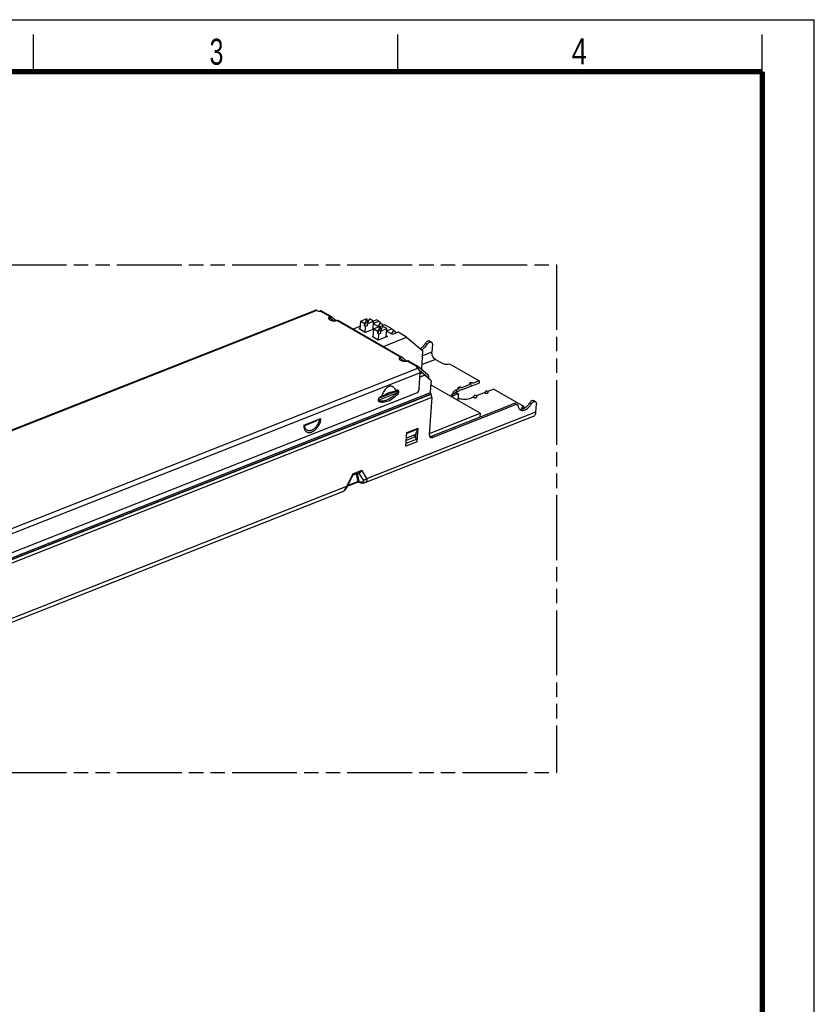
# Model space of a CAD drawing. Header units: millimetres. Extents: x 0 to 210, y 0 to 297.
# Tile 12 of 12: x 103 to 210, y 165 to 297. Entities that reach past the tile are written whole.
import ezdxf

# ---------------------------------------------------------------- set-up
doc = ezdxf.new("R2010")
doc.units = ezdxf.units.MM
doc.header["$LTSCALE"] = 19.36
doc.linetypes.add('PHANTOM', pattern=[0.8, 0.45, -0.05, 0.1, -0.05, 0.1, -0.05])
doc.layers.get('0').update_dxf_attribs({"linetype": 'CONTINUOUS'})
doc.layers.add('DEFAULT_3', color=7, linetype='PHANTOM')
doc.styles.add('TEXTSTYLE_2', font='txt', dxfattribs={"width": 0.75})

msp = doc.modelspace()

# ---------------------------------------------------------------- linework, layer by layer
at = {"color": 2, "linetype": 'Continuous'}
for p, q in [((0, 297), (210, 297)), ((210, 0), (210, 297)), ((105, 290), (105, 295)), ((154, 290), (154, 295)), ((203, 290), (203, 295))]:
    msp.add_line(p, q, dxfattribs=at)
at = {"color": 7, "linetype": 'Continuous'}
for p, q in [((58.6707, 224.7136), (142.9074, 257.9402)), ((143.1161, 257.9131), (143.2584, 257.8315)), ((143.5598, 257.8126), (143.5547, 257.8106)), ((143.7747, 257.809), (145.0557, 257.0747)), ((144.8291, 256.8306), (144.8456, 257.0756)), ((145.0864, 257.0529), (145.5334, 256.6643)), ((145.2936, 256.506), (144.9296, 256.8224)), ((146.0047, 256.5307), (154.5451, 251.6349)), ((148.9622, 255.7739), (147.9922, 255.3913)), ((148.9317, 255.3207), (149.0068, 256.4378)), ((149.8396, 256.7663), (149.0068, 256.4378)), ((149.0068, 256.4378), (149.5405, 256.1319)), ((149.5199, 255.8256), (149.819, 256.46)), ((149.5199, 255.8256), (149.5405, 256.1319)), ((149.6642, 255.7429), (149.5199, 255.8256)), ((149.8396, 256.7663), (149.5405, 256.1319)), ((149.6096, 254.9326), (149.6642, 255.7429)), ((149.8894, 255.8317), (149.6642, 255.7429)), ((149.8396, 256.7663), (149.819, 256.46)), ((149.819, 256.46), (150.0442, 256.5489)), ((149.91, 256.138), (149.8894, 255.8317)), ((149.91, 256.138), (150.2091, 256.7724)), ((149.91, 256.138), (150.7427, 256.4664)), ((150.0442, 256.5489), (150.091, 256.522)), ((150.7427, 256.4664), (150.2091, 256.7724)), ((150.6676, 255.3504), (150.7427, 256.4664)), ((151.4559, 255.6944), (150.7192, 256.1167)), ((150.7231, 256.1742), (151.4322, 256.4539)), ((151.1281, 256.6282), (150.7394, 256.4749)), ((151.606, 255.7536), (150.773, 255.425)), ((151.4322, 256.4539), (151.1281, 256.6282)), ((151.606, 255.7536), (151.3068, 255.119)), ((151.6675, 256.2584), (151.3367, 255.7627)), ((151.4322, 256.4539), (151.6675, 256.2584)), ((151.606, 255.7536), (151.5854, 255.4474)), ((152.261, 255.9788), (151.6038, 255.7196)), ((151.6761, 255.1247), (151.9757, 255.76)), ((152.5101, 255.4536), (151.9757, 255.76)), ((153.2106, 255.4344), (152.261, 255.9788)), ((148.7799, 255.4077), (148.9418, 255.4716)), ((149.6086, 254.9326), (148.7799, 255.4077)), ((150.7707, 255.391), (149.6086, 254.9326)), ((150.5466, 254.3949), (150.7079, 254.4586)), ((151.3753, 253.9198), (150.5466, 254.3949)), ((150.6778, 255.5013), (150.7954, 255.4339)), ((150.6978, 254.3082), (150.773, 255.425)), ((150.773, 255.425), (151.3068, 255.119)), ((151.2862, 254.8128), (151.5854, 255.4474)), ((151.2862, 254.8128), (151.3068, 255.119)), ((151.4309, 254.7299), (151.2862, 254.8128)), ((152.5963, 254.4015), (151.3753, 253.9198)), ((151.3764, 253.9198), (151.4309, 254.7299)), ((151.6555, 254.8185), (151.4309, 254.7299)), ((151.5854, 255.4474), (151.8109, 255.5364)), ((151.6761, 255.1247), (151.6555, 254.8185)), ((151.6761, 255.1247), (152.5101, 255.4536)), ((151.8109, 255.5364), (151.8576, 255.5096)), ((152.0489, 253.0658), (155.1848, 254.3027)), ((152.435, 254.3378), (152.5101, 255.4536)), ((152.4451, 254.4881), (152.5963, 254.4015)), ((153.2685, 254.6553), (152.4865, 255.1036)), ((152.4896, 255.1501), (153.2106, 255.4344)), ((153.4435, 255.2409), (153.1125, 254.7448)), ((153.2106, 255.4344), (153.4435, 255.2409)), ((154.0394, 254.9594), (153.2685, 254.6553)), ((155.1848, 254.3027), (154.0394, 254.9594)), ((155.1848, 254.3027), (157.3741, 252.4835)), ((158.5068, 253.6367), (158.2696, 253.7727)), ((158.6387, 253.3127), (158.57, 252.2912)), ((154.3184, 251.3908), (154.3349, 251.6358)), ((154.5757, 251.6131), (155.0227, 251.2246)), ((157.2061, 249.9867), (157.3741, 252.4835)), ((154.783, 251.0663), (154.419, 251.3826)), ((155.494, 251.0909), (156.7751, 250.3566)), ((156.5551, 250.3581), (156.5602, 250.3602)), ((156.7754, 250.3564), (156.8057, 250.3347)), ((156.8057, 250.3347), (158.0277, 249.2727)), ((159.0465, 251.3184), (159.948, 250.8016)), ((160.9355, 250.7319), (164.9448, 248.4336)), ((156.6859, 250.1342), (156.5435, 250.2158)), ((156.8449, 247.3716), (156.9891, 249.5151)), ((156.9108, 249.8767), (157.5104, 249.3556)), ((157.2312, 249.4895), (156.9808, 249.3907)), ((157.2312, 249.4895), (156.9931, 249.5982)), ((157.1281, 249.5544), (157.3663, 249.4456)), ((157.5096, 249.3547), (157.6524, 249.2346)), ((157.6552, 249.2297), (157.8709, 249.0422)), ((157.6736, 249.1947), (158.3807, 248.5801)), ((158.1124, 249.011), (158.0999, 248.8242)), ((158.4109, 246.8563), (158.5018, 248.2063)), ((165.0688, 244.0645), (158.4773, 247.843)), ((163.7592, 247.6679), (162.498, 247.1704)), ((163.6989, 247.9422), (162.5995, 247.5086)), ((163.6989, 247.9422), (163.9311, 248.2127)), ((163.7397, 248.1539), (163.7155, 248.1455)), ((163.9311, 248.2127), (163.7402, 248.1541)), ((163.906, 247.8388), (163.7592, 247.6679)), ((164.0371, 247.7775), (163.906, 247.8388)), ((163.9311, 248.2127), (164.1385, 248.1156)), ((164.9242, 248.1274), (164.0371, 247.7775)), ((164.9448, 248.4336), (164.1385, 248.1156)), ((164.9448, 248.4336), (164.9242, 248.1274)), ((156.6067, 246.8007), (72.7804, 213.736)), ((153.8007, 246.7668), (151.3519, 245.8009)), ((153.6515, 246.9375), (151.406, 246.0518)), ((152.8043, 246.6033), (152.5992, 246.7209)), ((158.4632, 246.6342), (158.4549, 246.6512)), ((161.1838, 246.506), (161.1145, 246.3313)), ((161.8441, 246.8353), (161.2816, 246.6134)), ((161.3517, 246.1953), (161.4211, 246.37)), ((162.0813, 246.6993), (161.5188, 246.4774)), ((162.2202, 247.0609), (161.8461, 246.9133)), ((162.1599, 247.3352), (161.8667, 247.2195)), ((161.9054, 246.8343), (162.1427, 246.6983)), ((162.1177, 245.7562), (162.1757, 246.6173)), ((162.1599, 247.3352), (162.3921, 247.6056)), ((162.2007, 247.5469), (162.1764, 247.5384)), ((162.3921, 247.6056), (162.2011, 247.547)), ((162.3669, 247.2318), (162.2202, 247.0609)), ((162.498, 247.1704), (162.3669, 247.2318)), ((162.3921, 247.6056), (162.5995, 247.5086)), ((164.3374, 246.4904), (164.1052, 246.22)), ((164.5448, 246.3934), (164.3374, 246.4904)), ((165.6443, 246.8271), (164.5448, 246.3934)), ((165.8764, 247.0975), (165.6443, 246.8271)), ((166.0839, 247.0005), (165.8764, 247.0975)), ((166.8901, 247.3185), (166.0839, 247.0005)), ((166.8901, 247.3185), (170.8993, 245.0202)), ((151.4324, 245.6608), (151.4575, 245.6495)), ((158.5621, 246.1728), (158.2298, 241.2356)), ((169.674, 245.3831), (158.4644, 240.9615)), ((169.9112, 245.2471), (158.7016, 240.8256)), ((164.1052, 246.22), (163.812, 246.1044)), ((169.8274, 245.3805), (170.0647, 245.2445)), ((170.8993, 245.0202), (170.8787, 244.714)), ((172.5036, 245.613), (172.2664, 245.749)), ((172.5668, 244.2676), (172.6355, 245.2891)), ((149.6224, 234.7479), (172.2186, 243.6609)), ((158.2389, 241.3705), (165.0688, 244.0645)), ((165.0688, 244.0645), (165.0344, 243.553)), ((141.3691, 242.4596), (143.6542, 243.361)), ((141.5664, 242.4776), (143.0437, 243.0603)), ((155.0757, 239.6338), (155.1994, 241.4711)), ((156.6999, 241.9356), (156.3062, 241.2272)), ((156.4053, 240.7903), (156.4525, 241.4904)), ((156.6148, 240.2409), (156.7384, 242.0782)), ((156.5207, 240.6001), (156.3432, 240.8926)), ((147.1919, 234.1882), (147.9575, 235.7219)), ((148.8026, 236.0747), (147.9947, 235.756)), ((147.2325, 234.2695), (148.5884, 234.8043)), ((148.9842, 234.7311), (148.6541, 234.8091)), ((80.8786, 207.6324), (146.5916, 233.5525)), ((146.5915, 233.5524), (146.592, 233.5526)), ((147.1919, 234.1882), (147.1919, 234.1883))]:
    msp.add_line(p, q, dxfattribs=at)
at = {"color": 9, "linetype": 'Continuous'}
for p, q in [((143.1161, 257.9131), (58.8794, 224.6864)), ((144.8456, 257.0756), (143.5598, 257.8126)), ((144.8787, 256.8428), (144.9676, 257.1006)), ((144.9296, 256.8224), (144.9157, 256.8304)), ((145.5334, 256.6643), (145.4195, 256.4968)), ((154.3349, 251.6358), (145.7852, 256.537)), ((157.9262, 253.3267), (157.689, 253.4627)), ((154.3681, 251.4031), (154.457, 251.6608)), ((158.57, 252.2912), (157.3282, 251.8014)), ((154.419, 251.3826), (154.4051, 251.3906)), ((155.0227, 251.2246), (154.9088, 251.057)), ((156.5602, 250.3602), (155.2745, 251.0972)), ((156.5455, 250.2157), (156.5551, 250.3581)), ((159.0465, 251.3184), (157.248, 250.6089)), ((72.4492, 216.9076), (156.6859, 250.1342)), ((156.9891, 249.5151), (72.7524, 216.2885)), ((157.6736, 249.1947), (156.9483, 248.9086)), ((156.9517, 248.9582), (157.6524, 249.2346)), ((70.4806, 212.1727), (158.4109, 246.8563)), ((158.4549, 246.6512), (70.5245, 211.9676)), ((70.5328, 211.9506), (158.4632, 246.6342)), ((153.8456, 246.8262), (153.6515, 246.9375)), ((153.7844, 247.0985), (153.9256, 247.0176)), ((153.9772, 246.6434), (153.7874, 246.7522)), ((161.4211, 246.37), (161.1838, 246.506)), ((161.2816, 246.6134), (161.5188, 246.4774)), ((162.0813, 246.6993), (161.8441, 246.8353)), ((161.8667, 247.2195), (161.8461, 246.9133)), ((158.5621, 246.1728), (70.6317, 211.4892)), ((169.9112, 245.2471), (169.674, 245.3831)), ((171.923, 245.3031), (171.6858, 245.4391)), ((149.8247, 235.2971), (172.5668, 244.2676)), ((155.1523, 240.772), (156.3062, 241.2272)), ((156.6999, 241.9356), (155.1906, 241.3403)), ((155.1994, 241.4711), (156.7384, 242.0782)), ((156.6148, 240.2409), (155.0757, 239.6338)), ((155.1031, 240.041), (156.5207, 240.6001)), ((156.3432, 240.8926), (155.1282, 240.4134)), ((158.4644, 240.9615), (158.7016, 240.8256)), ((147.9471, 235.9426), (147.0856, 234.2167)), ((147.9471, 235.9426), (149.1548, 236.419)), ((148.388, 235.9112), (148.5999, 234.9171)), ((148.52, 235.9632), (148.7368, 234.9463)), ((148.7669, 236.028), (149.3267, 235.0905)), ((149.8247, 235.2971), (149.1548, 236.419)), ((147.2998, 234.4043), (148.5999, 234.9171)), ((148.7341, 234.8575), (148.9308, 234.811)), ((147.0856, 234.2167), (81.081, 208.1816))]:
    msp.add_line(p, q, dxfattribs=at)
at = {"color": 7, "linetype": 'Continuous', "const_width": 0.7}
for points in [[(7, 290), (203, 290)], [(203, 7), (203, 290)]]:
    msp.add_lwpolyline(points, dxfattribs=at)
at = {"color": 7, "linetype": 'Continuous'}
for points in [[(147.9575, 235.7221), (147.9602, 235.7269), (147.9722, 235.7416), (147.9874, 235.7526), (147.9946, 235.756)], [(148.5884, 234.8043), (148.6058, 234.8096), (148.6318, 234.812), (148.654, 234.8091)], [(148.9839, 234.7312), (149.0363, 234.7196), (149.1692, 234.6987), (149.2922, 234.6913), (149.4064, 234.6965), (149.5124, 234.7141), (149.611, 234.7437), (149.6228, 234.7483)], [(146.592, 233.5526), (146.6628, 233.5849), (146.7552, 233.641), (146.8493, 233.7159), (146.9394, 233.8065), (147.0221, 233.9083), (147.0986, 234.0209), (147.1681, 234.1418), (147.1919, 234.1883)]]:
    msp.add_lwpolyline(points, dxfattribs=at)
for centre, radius, start, end in [((144.9593, 256.9067), 0.1937, 48.98775, 60.129083), ((144.8751, 256.7598), 0.083, 48.98775, 60.124109), ((148.7917, 260.6074), 5.1166, 232.807276, 233.0148), ((154.4486, 251.4669), 0.1937, 48.98775, 60.129083), ((156.569, 253.8027), 1.3649, 298.73744, 301.523169), ((154.3645, 251.32), 0.083, 48.98775, 60.124109), ((158.281, 255.1676), 5.1166, 232.807276, 233.0148), ((156.8652, 248.971), 0.6401, 77.031093, 78.478386), ((156.8668, 248.9779), 0.633, 73.756971, 77.033886), ((156.8702, 248.9893), 0.6212, 65.464742, 73.760771), ((157.1061, 248.8743), 0.6277, 65.513952, 78.503812), ((156.8006, 248.7574), 0.9764, 26.601362, 29.256805), ((163.8777, 247.4201), 0.3944, 85.961088, 88.978364), ((156.173, 235.7466), 11.5742, 103.154289, 107.059089), ((155.954, 236.6799), 10.6156, 101.994249, 103.149554), ((153.4244, 247.0962), 0.5001, 316.538664, 318.803995), ((158.8611, 246.8501), 0.4522, 196.850058, 206.084723), ((162.301, 245.745), 1.2537, 112.85673, 116.920515), ((162.3632, 245.6018), 1.4098, 111.520221, 112.929052), ((162.3387, 246.813), 0.3944, 85.961088, 88.978364), ((151.7139, 247.1142), 1.4276, 256.049406, 259.157706), ((151.719, 247.1395), 1.4534, 259.149872, 259.519022), ((170.519, 245.1757), 0.5861, 254.295502, 258.486987), ((170.9822, 244.3432), 0.3794, 125.495078, 129.228129), ((142.3772, 242.6295), 0.825, 186.646024, 190.612048), ((141.6677, 243.4442), 1.4286, 344.410073, 347.160292)]:
    msp.add_arc(centre, radius, start, end, dxfattribs=at)
at = {"color": 9, "linetype": 'Continuous'}
for centre, radius, start, end in [((148.7413, 236.7126), 0.6852, 266.352196, 269.327493), ((148.7401, 236.6066), 0.5792, 269.315873, 272.647355), ((148.6902, 235.9601), 0.1024, 41.538409, 45.310063)]:
    msp.add_arc(centre, radius, start, end, dxfattribs=at)
at = {"color": 7, "linetype": 'Continuous'}
for points, knots in [([(143.1161, 257.9131), (143.0828, 257.9322), (143.014, 257.9595), (142.9387, 257.9525), (142.9074, 257.9402)], [0, 0, 0, 0, 0.53359827, 1, 1, 1, 1]), ([(143.2584, 257.8315), (143.2791, 257.8197), (143.3271, 257.8016), (143.404, 257.7892), (143.4821, 257.7907), (143.5324, 257.8018), (143.5547, 257.8106)], [0, 0, 0, 0, 0.23424503, 0.49900132, 0.76429356, 1, 1, 1, 1]), ([(143.775, 257.8088), (143.7451, 257.826), (143.67, 257.8444), (143.5963, 257.827), (143.5598, 257.8126)], [0, 0, 0, 0, 0.46721107, 1, 1, 1, 1]), ([(144.8456, 257.0756), (144.823, 257.0634), (144.7822, 257.0375), (144.7323, 256.9903), (144.6994, 256.9381), (144.69, 256.9), (144.6887, 256.8816)], [0, 0, 0, 0, 0.29582299, 0.55627872, 0.78679657, 1, 1, 1, 1]), ([(144.9676, 257.1006), (144.9576, 257.1012), (144.9157, 257.101), (144.8743, 257.089), (144.8456, 257.0756)], [0, 0, 0, 0, 0.24021939, 1, 1, 1, 1]), ([(144.9676, 257.1006), (144.9755, 257.1), (145.0061, 257.0965), (145.0359, 257.086), (145.0557, 257.0747)], [0, 0, 0, 0, 0.25776344, 1, 1, 1, 1]), ([(144.6917, 256.8377), (144.6932, 256.8303), (144.7016, 256.7991), (144.7178, 256.7703), (144.7325, 256.7506)], [0, 0, 0, 0, 0.23552751, 1, 1, 1, 1]), ([(144.7325, 256.7506), (144.7352, 256.747), (144.7466, 256.7323), (144.7594, 256.7186), (144.7696, 256.7088)], [0, 0, 0, 0, 0.24046865, 1, 1, 1, 1]), ([(144.7334, 256.7609), (144.7366, 256.7641), (144.7499, 256.7771), (144.7644, 256.7889), (144.7758, 256.7972)], [0, 0, 0, 0, 0.24050428, 1, 1, 1, 1]), ([(144.7696, 256.7088), (144.823, 256.6574), (144.9709, 256.5739), (145.2265, 256.5054), (145.5081, 256.4869), (145.6974, 256.5122), (145.7852, 256.537)], [0, 0, 0, 0, 0.20897878, 0.46689249, 0.74285129, 1, 1, 1, 1]), ([(144.7758, 256.7972), (144.7799, 256.8002), (144.797, 256.8122), (144.8151, 256.8231), (144.8291, 256.8306)], [0, 0, 0, 0, 0.24100641, 1, 1, 1, 1]), ([(144.8787, 256.8428), (144.866, 256.8437), (144.8483, 256.8406), (144.8329, 256.8329), (144.8291, 256.8306)], [0, 0, 0, 0, 0.74229558, 1, 1, 1, 1]), ([(145.6987, 256.5315), (145.683, 256.5434), (145.6269, 256.5865), (145.5718, 256.6309), (145.5334, 256.6643)], [0, 0, 0, 0, 0.2793781, 1, 1, 1, 1]), ([(145.7852, 256.537), (145.7966, 256.5407), (145.8392, 256.5531), (145.8842, 256.5587), (145.9166, 256.5566)], [0, 0, 0, 0, 0.27103431, 1, 1, 1, 1]), ([(146.0047, 256.5307), (145.9981, 256.5344), (145.9705, 256.5482), (145.9397, 256.5551), (145.9166, 256.5566)], [0, 0, 0, 0, 0.24572723, 1, 1, 1, 1]), ([(151.7921, 256.1088), (151.7739, 256.124), (151.7416, 256.1515), (151.7005, 256.1896), (151.6731, 256.2191), (151.6599, 256.237), (151.6572, 256.2447)], [0, 0, 0, 0, 0.36904137, 0.66145605, 0.87207766, 1, 1, 1, 1]), ([(152.0639, 255.9012), (152.0378, 255.9201), (151.9456, 255.9873), (151.855, 256.0566), (151.7921, 256.1088)], [0, 0, 0, 0, 0.28278639, 1, 1, 1, 1]), ([(153.567, 255.0913), (153.5491, 255.1063), (153.5171, 255.1336), (153.4763, 255.1713), (153.4488, 255.2008), (153.4355, 255.2186), (153.4325, 255.2264)], [0, 0, 0, 0, 0.36650196, 0.65805579, 0.86957317, 1, 1, 1, 1]), ([(153.8418, 254.8816), (153.8154, 254.9006), (153.7223, 254.9685), (153.6306, 255.0385), (153.567, 255.0913)], [0, 0, 0, 0, 0.28290674, 1, 1, 1, 1]), ([(157.689, 253.4627), (157.6054, 253.3178), (157.4135, 253.056), (157.1638, 252.8458), (157.0313, 252.7667)], [0, 0, 0, 0, 0.52024394, 1, 1, 1, 1]), ([(157.2826, 252.6392), (157.4121, 252.7187), (157.656, 252.9267), (157.8441, 253.1844), (157.9262, 253.3267)], [0, 0, 0, 0, 0.4804914, 1, 1, 1, 1]), ([(158.2695, 253.7727), (158.2496, 253.7841), (158.2046, 253.801), (158.1011, 253.807), (157.9597, 253.7576), (157.8079, 253.6361), (157.7248, 253.5249), (157.689, 253.4627)], [0, 0, 0, 0, 0.09581812, 0.19698831, 0.42740167, 0.70035672, 1, 1, 1, 1]), ([(157.9262, 253.3267), (157.9621, 253.3889), (158.0451, 253.5001), (158.1969, 253.6216), (158.3383, 253.671), (158.4418, 253.6651), (158.4868, 253.6481), (158.5067, 253.6367)], [0, 0, 0, 0, 0.29964321, 0.57259826, 0.80301164, 0.90418185, 1, 1, 1, 1]), ([(158.5067, 253.6367), (158.5298, 253.6235), (158.5729, 253.5866), (158.6167, 253.5098), (158.6398, 253.4158), (158.6411, 253.348), (158.6387, 253.3127)], [0, 0, 0, 0, 0.21768232, 0.45122287, 0.71108318, 1, 1, 1, 1]), ([(154.3349, 251.6358), (154.3124, 251.6237), (154.2715, 251.5977), (154.2216, 251.5506), (154.1887, 251.4983), (154.1793, 251.4602), (154.1781, 251.4418)], [0, 0, 0, 0, 0.29582299, 0.55627872, 0.78679657, 1, 1, 1, 1]), ([(154.457, 251.6608), (154.447, 251.6614), (154.4051, 251.6613), (154.3637, 251.6493), (154.3349, 251.6358)], [0, 0, 0, 0, 0.24021939, 1, 1, 1, 1]), ([(154.457, 251.6608), (154.4649, 251.6603), (154.4954, 251.6567), (154.5253, 251.6463), (154.5451, 251.6349)], [0, 0, 0, 0, 0.25776344, 1, 1, 1, 1]), ([(159.0465, 251.3184), (158.9722, 251.3609), (158.8329, 251.485), (158.679, 251.725), (158.5821, 252.0017), (158.5637, 252.1976), (158.57, 252.2912)], [0, 0, 0, 0, 0.22755118, 0.48502296, 0.75070195, 1, 1, 1, 1]), ([(154.181, 251.3979), (154.1825, 251.3905), (154.1909, 251.3593), (154.2071, 251.3306), (154.2218, 251.3108)], [0, 0, 0, 0, 0.23552751, 1, 1, 1, 1]), ([(154.2218, 251.3108), (154.2245, 251.3072), (154.236, 251.2925), (154.2488, 251.2788), (154.259, 251.269)], [0, 0, 0, 0, 0.24046865, 1, 1, 1, 1]), ([(154.2228, 251.3211), (154.2259, 251.3243), (154.2393, 251.3373), (154.2537, 251.3491), (154.2651, 251.3574)], [0, 0, 0, 0, 0.24050428, 1, 1, 1, 1]), ([(154.259, 251.269), (154.3123, 251.2176), (154.4603, 251.1342), (154.7159, 251.0656), (154.9974, 251.0472), (155.1868, 251.0724), (155.2745, 251.0972)], [0, 0, 0, 0, 0.20897878, 0.46689249, 0.74285129, 1, 1, 1, 1]), ([(154.2651, 251.3574), (154.2692, 251.3604), (154.2864, 251.3725), (154.3044, 251.3833), (154.3184, 251.3908)], [0, 0, 0, 0, 0.24100641, 1, 1, 1, 1]), ([(154.3681, 251.4031), (154.3553, 251.4039), (154.3376, 251.4008), (154.3222, 251.3931), (154.3184, 251.3908)], [0, 0, 0, 0, 0.74229558, 1, 1, 1, 1]), ([(155.188, 251.0917), (155.1723, 251.1037), (155.1163, 251.1467), (155.0612, 251.1911), (155.0227, 251.2246)], [0, 0, 0, 0, 0.2793781, 1, 1, 1, 1]), ([(155.2745, 251.0972), (155.2859, 251.101), (155.3286, 251.1133), (155.3736, 251.1189), (155.4059, 251.1168)], [0, 0, 0, 0, 0.27103432, 1, 1, 1, 1]), ([(155.494, 251.0909), (155.4875, 251.0947), (155.4599, 251.1084), (155.4291, 251.1153), (155.4059, 251.1168)], [0, 0, 0, 0, 0.24572723, 1, 1, 1, 1]), ([(156.4879, 250.2906), (156.487, 250.2769), (156.5005, 250.2441), (156.5275, 250.225), (156.5435, 250.2158)], [0, 0, 0, 0, 0.42771048, 1, 1, 1, 1]), ([(156.5551, 250.3581), (156.5375, 250.3512), (156.5073, 250.3359), (156.4889, 250.3047), (156.4879, 250.2906)], [0, 0, 0, 0, 0.57367978, 1, 1, 1, 1]), ([(156.5602, 250.3602), (156.5967, 250.3745), (156.6704, 250.3919), (156.7456, 250.3735), (156.7754, 250.3564)], [0, 0, 0, 0, 0.53278893, 1, 1, 1, 1]), ([(159.948, 250.8016), (160.0168, 250.7622), (160.1768, 250.7019), (160.4334, 250.6604), (160.6938, 250.6655), (160.8613, 250.7027), (160.9355, 250.7319)], [0, 0, 0, 0, 0.23423292, 0.49900091, 0.76430541, 1, 1, 1, 1]), ([(156.9852, 249.6329), (156.9722, 249.7369), (156.9048, 249.9294), (156.7678, 250.0873), (156.6859, 250.1342)], [0, 0, 0, 0, 0.52607529, 1, 1, 1, 1]), ([(156.9891, 249.5151), (156.9898, 249.5246), (156.9914, 249.5639), (156.989, 249.6033), (156.9852, 249.6329)], [0, 0, 0, 0, 0.24164802, 1, 1, 1, 1]), ([(157.3663, 249.4456), (157.4048, 249.428), (157.4541, 249.3989), (157.4986, 249.3639), (157.5096, 249.3547)], [0, 0, 0, 0, 0.74751961, 1, 1, 1, 1]), ([(157.8992, 248.999), (157.8976, 249.0033), (157.891, 249.0193), (157.8805, 249.0339), (157.8709, 249.0422)], [0, 0, 0, 0, 0.2655592, 1, 1, 1, 1]), ([(158.0277, 249.2727), (158.0599, 249.2446), (158.1097, 249.1584), (158.1159, 249.0623), (158.1124, 249.011)], [0, 0, 0, 0, 0.45406306, 1, 1, 1, 1]), ([(152.8221, 247.7026), (152.7353, 247.6684), (152.5664, 247.5597), (152.2769, 247.2605), (152.1044, 246.9853), (152.0009, 246.7937)], [0, 0, 0, 0, 0.22480456, 0.47517616, 1, 1, 1, 1]), ([(152.8221, 247.7026), (152.8761, 247.7239), (152.9847, 247.7517), (153.1465, 247.7396), (153.2879, 247.6819), (153.4088, 247.5927), (153.5127, 247.4814), (153.6345, 247.3087), (153.706, 247.1638), (153.748, 247.0637)], [0, 0, 0, 0, 0.13830728, 0.26237127, 0.38005327, 0.49744794, 0.61752875, 0.74131545, 1, 1, 1, 1]), ([(158.3807, 248.5801), (158.4267, 248.5401), (158.4979, 248.4169), (158.5067, 248.2796), (158.5018, 248.2063)], [0, 0, 0, 0, 0.45406306, 1, 1, 1, 1]), ([(163.6831, 248.1302), (163.6643, 248.1196), (163.6386, 248.1002), (163.6207, 248.0648), (163.6148, 248.0042), (163.6629, 247.9629), (163.6989, 247.9422)], [0, 0, 0, 0, 0.26839442, 0.37944305, 0.48444486, 1, 1, 1, 1]), ([(153.7874, 246.7522), (153.6118, 246.5669), (153.2461, 246.2379), (152.6447, 245.8751), (152.0406, 245.6806), (151.6373, 245.6765), (151.4546, 245.7103)], [0, 0, 0, 0, 0.28905088, 0.55352842, 0.78960971, 1, 1, 1, 1]), ([(151.4575, 245.6495), (151.549, 245.6191), (151.7437, 245.5768), (152.1647, 245.5695), (152.7304, 245.7147), (153.3877, 246.0884), (153.7862, 246.4419), (153.9772, 246.6434)], [0, 0, 0, 0, 0.10176467, 0.20846175, 0.44199608, 0.70707207, 1, 1, 1, 1]), ([(152.0009, 246.7937), (151.9782, 246.7518), (151.8905, 246.5832), (151.812, 246.4099), (151.7574, 246.2785)], [0, 0, 0, 0, 0.25108198, 1, 1, 1, 1]), ([(151.8891, 246.4611), (151.8814, 246.4564), (151.8545, 246.4395), (151.8286, 246.421), (151.8111, 246.4063)], [0, 0, 0, 0, 0.2825054, 1, 1, 1, 1]), ([(152.1356, 246.4325), (152.0882, 246.4428), (152.0065, 246.4567), (151.9234, 246.4632), (151.8891, 246.4611)], [0, 0, 0, 0, 0.58506996, 1, 1, 1, 1]), ([(152.7776, 246.8116), (152.7213, 246.7847), (152.4992, 246.6729), (152.2864, 246.542), (152.1356, 246.4325)], [0, 0, 0, 0, 0.25082443, 1, 1, 1, 1]), ([(153.7298, 247.0071), (153.7257, 247.0006), (153.7089, 246.9772), (153.6872, 246.9568), (153.6689, 246.946)], [0, 0, 0, 0, 0.26409581, 1, 1, 1, 1]), ([(153.7582, 247.0733), (153.7569, 247.0676), (153.7503, 247.0444), (153.7396, 247.0224), (153.7298, 247.0071)], [0, 0, 0, 0, 0.24380749, 1, 1, 1, 1]), ([(154.0505, 247.15), (154.0317, 247.1638), (153.9833, 247.1823), (153.9023, 247.1724), (153.8204, 247.1315), (153.7713, 247.0887), (153.748, 247.0637)], [0, 0, 0, 0, 0.20527718, 0.43323649, 0.69891652, 1, 1, 1, 1]), ([(153.9278, 247.1728), (153.9421, 247.1063), (153.9243, 246.955), (153.8516, 246.8249), (153.8007, 246.7668)], [0, 0, 0, 0, 0.46822661, 1, 1, 1, 1]), ([(153.9772, 246.6434), (154.0142, 246.6824), (154.0752, 246.7713), (154.1171, 246.8965), (154.1231, 246.9943), (154.1135, 247.0583), (154.09, 247.1122), (154.0646, 247.1397), (154.0505, 247.15)], [0, 0, 0, 0, 0.28655911, 0.56523827, 0.6914871, 0.8053344, 0.90703449, 1, 1, 1, 1]), ([(156.8449, 247.3716), (156.8381, 247.2705), (156.7836, 247.0649), (156.6748, 246.8835), (156.6067, 246.8007)], [0, 0, 0, 0, 0.48601, 1, 1, 1, 1]), ([(158.4281, 246.7193), (158.4246, 246.7308), (158.4131, 246.7755), (158.4087, 246.8223), (158.4109, 246.8563)], [0, 0, 0, 0, 0.26118314, 1, 1, 1, 1]), ([(158.5621, 246.1728), (158.5646, 246.2101), (158.5624, 246.3688), (158.5164, 246.5257), (158.4632, 246.6342)], [0, 0, 0, 0, 0.23628036, 1, 1, 1, 1]), ([(161.2816, 246.6134), (161.2713, 246.6094), (161.2284, 246.5845), (161.1979, 246.5414), (161.1838, 246.506)], [0, 0, 0, 0, 0.22551336, 1, 1, 1, 1]), ([(161.8667, 247.2195), (161.8018, 247.1939), (161.6838, 247.1376), (161.5373, 247.028), (161.439, 246.9012), (161.4107, 246.8044), (161.4076, 246.7583)], [0, 0, 0, 0, 0.30657739, 0.57081605, 0.79712466, 1, 1, 1, 1]), ([(161.4211, 246.37), (161.4259, 246.3823), (161.448, 246.4258), (161.4854, 246.4643), (161.5188, 246.4774)], [0, 0, 0, 0, 0.26814315, 1, 1, 1, 1]), ([(161.5109, 246.7053), (161.5255, 246.7202), (161.5925, 246.7822), (161.6708, 246.831), (161.7334, 246.8628)], [0, 0, 0, 0, 0.22928498, 1, 1, 1, 1]), ([(161.9054, 246.8343), (161.8969, 246.8392), (161.8755, 246.8444), (161.8545, 246.8394), (161.8441, 246.8353)], [0, 0, 0, 0, 0.46740692, 1, 1, 1, 1]), ([(162.1441, 247.5231), (162.1252, 247.5125), (162.0996, 247.4931), (162.0816, 247.4577), (162.0758, 247.3972), (162.1238, 247.3558), (162.1599, 247.3352)], [0, 0, 0, 0, 0.26839442, 0.37944305, 0.48444486, 1, 1, 1, 1]), ([(162.0813, 246.6993), (162.0917, 246.7034), (162.1127, 246.7084), (162.1341, 246.7032), (162.1426, 246.6983)], [0, 0, 0, 0, 0.53259308, 1, 1, 1, 1]), ([(162.1426, 246.6983), (162.1545, 246.6916), (162.1745, 246.6653), (162.1768, 246.634), (162.1757, 246.6173)], [0, 0, 0, 0, 0.4491424, 1, 1, 1, 1]), ([(164.5283, 246.1902), (164.5533, 246.2), (164.5961, 246.2217), (164.6278, 246.2747), (164.6222, 246.3158), (164.6061, 246.3446), (164.5795, 246.3713), (164.5572, 246.3863), (164.5448, 246.3934)], [0, 0, 0, 0, 0.28649394, 0.49973702, 0.6016821, 0.71491945, 0.84703753, 1, 1, 1, 1]), ([(165.6443, 246.8271), (165.6737, 246.8102), (165.7423, 246.7844), (165.8522, 246.7666), (165.9638, 246.7688), (166.0356, 246.7847), (166.0673, 246.7972)], [0, 0, 0, 0, 0.23424503, 0.49900132, 0.76429356, 1, 1, 1, 1]), ([(166.0673, 246.7972), (166.0923, 246.8071), (166.1351, 246.8288), (166.1668, 246.8818), (166.1612, 246.9228), (166.1451, 246.9517), (166.1186, 246.9784), (166.0963, 246.9934), (166.0839, 247.0005)], [0, 0, 0, 0, 0.28649394, 0.49973702, 0.6016821, 0.71491945, 0.84703753, 1, 1, 1, 1]), ([(151.7574, 246.2785), (151.7297, 246.2882), (151.662, 246.2892), (151.5652, 246.2443), (151.4754, 246.1641), (151.403, 246.0581), (151.357, 245.9399), (151.3435, 245.8242), (151.3649, 245.7236), (151.4079, 245.6748), (151.4323, 245.6607)], [0, 0, 0, 0, 0.10034854, 0.22003393, 0.35913532, 0.50879251, 0.65647303, 0.7902738, 0.9034553, 1, 1, 1, 1]), ([(162.1399, 246.0951), (162.2768, 246.051), (162.5647, 245.9869), (163.0028, 245.9561), (163.4256, 245.9893), (163.6923, 246.0572), (163.812, 246.1044)], [0, 0, 0, 0, 0.25390698, 0.51810455, 0.77282322, 1, 1, 1, 1]), ([(164.1052, 246.22), (164.1347, 246.2031), (164.2032, 246.1773), (164.3132, 246.1596), (164.4247, 246.1617), (164.4965, 246.1776), (164.5283, 246.1902)], [0, 0, 0, 0, 0.23424503, 0.49900132, 0.76429356, 1, 1, 1, 1]), ([(169.8275, 245.3805), (169.8062, 245.3927), (169.7526, 245.4058), (169.7, 245.3934), (169.674, 245.3831)], [0, 0, 0, 0, 0.46711428, 1, 1, 1, 1]), ([(169.9112, 245.2471), (169.9373, 245.2574), (169.9898, 245.2698), (170.0434, 245.2567), (170.0647, 245.2445)], [0, 0, 0, 0, 0.53288581, 1, 1, 1, 1]), ([(170.0647, 245.2445), (170.0874, 245.2315), (170.128, 245.1877), (170.1427, 245.1314), (170.1461, 245.1013)], [0, 0, 0, 0, 0.46381662, 1, 1, 1, 1]), ([(170.1461, 245.1013), (170.1531, 245.0382), (170.1764, 244.9178), (170.2443, 244.754), (170.3422, 244.6201), (170.4268, 244.5538), (170.4717, 244.5281)], [0, 0, 0, 0, 0.27896353, 0.5351755, 0.77279103, 1, 1, 1, 1]), ([(170.4717, 244.5281), (170.5215, 244.4996), (170.634, 244.4573), (170.82, 244.4465), (171.0172, 244.486), (171.2962, 244.6065), (171.6265, 244.8698), (171.8334, 245.1477), (171.923, 245.3031)], [0, 0, 0, 0, 0.0956953, 0.19672988, 0.30695201, 0.42813801, 0.70075748, 1, 1, 1, 1]), ([(171.6858, 245.4391), (171.6138, 245.3142), (171.4892, 245.1388), (171.2929, 244.9378), (171.0178, 244.7114), (170.7274, 244.581), (170.5051, 244.5893)], [0, 0, 0, 0, 0.28680182, 0.42504244, 0.55731814, 1, 1, 1, 1]), ([(170.8993, 245.0202), (170.8677, 245.0077), (170.8101, 244.9802), (170.7386, 244.9268), (170.6907, 244.8649), (170.6769, 244.8177), (170.6754, 244.7952)], [0, 0, 0, 0, 0.30650817, 0.57084319, 0.79711381, 1, 1, 1, 1]), ([(172.2663, 245.7491), (172.2464, 245.7605), (172.2014, 245.7774), (172.0979, 245.7833), (171.9565, 245.7339), (171.8047, 245.6125), (171.7216, 245.5012), (171.6858, 245.4391)], [0, 0, 0, 0, 0.09581812, 0.19698831, 0.42740167, 0.70035672, 1, 1, 1, 1]), ([(171.923, 245.3031), (171.9589, 245.3652), (172.0419, 245.4765), (172.1937, 245.5979), (172.3351, 245.6473), (172.4386, 245.6414), (172.4836, 245.6245), (172.5035, 245.6131)], [0, 0, 0, 0, 0.29964321, 0.57259826, 0.80301164, 0.90418185, 1, 1, 1, 1]), ([(172.5035, 245.6131), (172.5266, 245.5998), (172.5697, 245.563), (172.6135, 245.4861), (172.6366, 245.3921), (172.6379, 245.3244), (172.6355, 245.2891)], [0, 0, 0, 0, 0.21768232, 0.45122287, 0.71108318, 1, 1, 1, 1]), ([(170.5051, 244.5893), (170.4963, 244.5896), (170.4617, 244.5915), (170.4273, 244.5962), (170.402, 244.6014)], [0, 0, 0, 0, 0.2539543, 1, 1, 1, 1]), ([(170.6754, 244.7952), (170.6734, 244.7656), (170.6884, 244.6995), (170.7299, 244.648), (170.755, 244.6236)], [0, 0, 0, 0, 0.45837054, 1, 1, 1, 1]), ([(170.7619, 244.6521), (170.7659, 244.6551), (170.7831, 244.6669), (170.8012, 244.6774), (170.8151, 244.6849)], [0, 0, 0, 0, 0.24087568, 1, 1, 1, 1]), ([(170.8151, 244.6849), (170.8201, 244.6875), (170.8409, 244.6981), (170.8623, 244.7075), (170.8787, 244.714)], [0, 0, 0, 0, 0.24199587, 1, 1, 1, 1]), ([(172.2185, 243.6608), (172.2678, 243.6803), (172.3632, 243.741), (172.4705, 243.8814), (172.5413, 244.0621), (172.562, 244.1965), (172.5668, 244.2676)], [0, 0, 0, 0, 0.2162777, 0.44924634, 0.70949844, 1, 1, 1, 1]), ([(155.1994, 241.4711), (155.1985, 241.4578), (155.193, 241.4087), (155.1784, 241.3601), (155.1608, 241.3286)], [0, 0, 0, 0, 0.27059978, 1, 1, 1, 1]), ([(156.2821, 241.0706), (156.2804, 241.0853), (156.2776, 241.1383), (156.2875, 241.1936), (156.3062, 241.2272)], [0, 0, 0, 0, 0.27821559, 1, 1, 1, 1]), ([(156.3432, 240.8926), (156.3186, 240.9333), (156.2944, 240.9931), (156.2838, 241.0552), (156.2821, 241.0706)], [0, 0, 0, 0, 0.75447652, 1, 1, 1, 1]), ([(156.6999, 241.9356), (156.7054, 241.9456), (156.7264, 241.9905), (156.7358, 242.0402), (156.7384, 242.0782)], [0, 0, 0, 0, 0.23072388, 1, 1, 1, 1]), ([(158.2298, 241.2356), (158.2269, 241.1915), (158.2285, 241.1069), (158.2573, 240.9894), (158.312, 240.8933), (158.3658, 240.8473), (158.3947, 240.8307)], [0, 0, 0, 0, 0.28893113, 0.5487569, 0.78231601, 1, 1, 1, 1]), ([(156.6148, 240.2409), (156.6188, 240.3016), (156.6033, 240.4282), (156.554, 240.5451), (156.5207, 240.6001)], [0, 0, 0, 0, 0.48621838, 1, 1, 1, 1]), ([(158.4644, 240.9615), (158.45, 240.9559), (158.3952, 240.9369), (158.3366, 240.9277), (158.294, 240.9292)], [0, 0, 0, 0, 0.26599746, 1, 1, 1, 1]), ([(158.3947, 240.8307), (158.4373, 240.8063), (158.5445, 240.7802), (158.6496, 240.805), (158.7016, 240.8256)], [0, 0, 0, 0, 0.46711757, 1, 1, 1, 1])]:
    msp.add_open_spline(points, degree=3, knots=knots, dxfattribs=at)
for points in [[(144.6887, 256.8816), (144.6878, 256.867), (144.6888, 256.8521), (144.6917, 256.8377)], [(144.9165, 256.8317), (144.9051, 256.8383), (144.8918, 256.842), (144.8787, 256.8428)], [(154.1781, 251.4418), (154.1771, 251.4272), (154.1782, 251.4123), (154.181, 251.3979)], [(154.4058, 251.392), (154.3945, 251.3985), (154.3812, 251.4022), (154.3681, 251.4031)], [(163.7155, 248.1455), (163.7044, 248.1411), (163.6935, 248.136), (163.6831, 248.1302)], [(163.9055, 247.8135), (163.925, 247.8122), (163.9444, 247.8094), (163.9634, 247.805)], [(153.6689, 246.946), (153.6633, 246.9428), (153.6575, 246.9398), (153.6515, 246.9375)], [(161.4076, 246.7583), (161.4055, 246.7277), (161.4078, 246.6965), (161.4141, 246.6664)], [(162.1764, 247.5384), (162.1653, 247.534), (162.1545, 247.529), (162.1441, 247.5231)], [(162.3665, 247.2065), (162.3859, 247.2051), (162.4054, 247.2023), (162.4244, 247.1979)]]:
    msp.add_open_spline(points, degree=3, dxfattribs=at)
at = {"color": 9, "linetype": 'Continuous'}
for points, knots in [([(141.3691, 242.4596), (141.3634, 242.374), (141.3648, 242.2089), (141.4106, 241.9763), (141.4997, 241.7775), (141.6303, 241.621), (141.7979, 241.5157), (141.9935, 241.4675), (142.207, 241.4771), (142.3487, 241.5183), (142.4199, 241.5464)], [0, 0, 0, 0, 0.1489103, 0.28490274, 0.40860745, 0.52300551, 0.63338359, 0.74620923, 0.86721652, 1, 1, 1, 1]), ([(142.3788, 241.7723), (142.3195, 241.7489), (142.2014, 241.7143), (142.0236, 241.7044), (141.8598, 241.7408), (141.7179, 241.8235), (141.605, 241.9481), (141.5251, 242.1081), (141.4799, 242.2966), (141.4735, 242.4314), (141.4755, 242.5015)], [0, 0, 0, 0, 0.13385745, 0.25613611, 0.37014891, 0.48122927, 0.59553436, 0.71830695, 0.85277008, 1, 1, 1, 1]), ([(143.4321, 243.2733), (143.4155, 243.1144), (143.3309, 242.7923), (143.0958, 242.356), (142.777, 241.9964), (142.5134, 241.8254), (142.3788, 241.7723)], [0, 0, 0, 0, 0.25114758, 0.51626189, 0.77250845, 1, 1, 1, 1]), ([(142.4199, 241.5464), (142.5821, 241.6103), (142.8989, 241.8186), (143.2776, 242.2561), (143.5504, 242.7838), (143.6415, 243.1716), (143.6542, 243.361)], [0, 0, 0, 0, 0.22847575, 0.48604181, 0.75126693, 1, 1, 1, 1]), ([(147.9575, 235.7221), (147.9717, 235.7505), (147.9775, 235.8291), (147.9601, 235.9017), (147.9471, 235.9426)], [0, 0, 0, 0, 0.4254697, 1, 1, 1, 1]), ([(148.0121, 235.8152), (148.0073, 235.8351), (147.9877, 235.8793), (147.9625, 235.92), (147.9471, 235.9426)], [0, 0, 0, 0, 0.42770934, 1, 1, 1, 1]), ([(147.9945, 235.7562), (148.0004, 235.7585), (148.0117, 235.7674), (148.0147, 235.7811), (148.0151, 235.788)], [0, 0, 0, 0, 0.48033202, 1, 1, 1, 1]), ([(148.0151, 235.788), (148.0153, 235.7901), (148.0153, 235.7992), (148.0138, 235.8083), (148.0121, 235.8152)], [0, 0, 0, 0, 0.22489707, 1, 1, 1, 1]), ([(148.7382, 236.0496), (148.7403, 236.0487), (148.7491, 236.0443), (148.7569, 236.0382), (148.7623, 236.0329)], [0, 0, 0, 0, 0.23754001, 1, 1, 1, 1]), ([(148.7669, 236.028), (148.7744, 236.0287), (148.8047, 236.0329), (148.8342, 236.0422), (148.8554, 236.0513)], [0, 0, 0, 0, 0.24582665, 1, 1, 1, 1]), ([(149.1548, 236.419), (149.1342, 236.3803), (149.047, 236.2401), (148.916, 236.1199), (148.8026, 236.0749)], [0, 0, 0, 0, 0.26418396, 1, 1, 1, 1]), ([(148.8554, 236.0513), (148.9252, 236.0815), (149.051, 236.1941), (149.126, 236.339), (149.1548, 236.419)], [0, 0, 0, 0, 0.47209778, 1, 1, 1, 1]), ([(148.6085, 234.8523), (148.6061, 234.8412), (148.6019, 234.8253), (148.5945, 234.808), (148.5896, 234.805)], [0, 0, 0, 0, 0.66261004, 1, 1, 1, 1]), ([(148.5999, 234.9171), (148.6188, 234.9318), (148.664, 234.9522), (148.7136, 234.952), (148.7368, 234.9463)], [0, 0, 0, 0, 0.50000414, 1, 1, 1, 1]), ([(148.5999, 234.9171), (148.6022, 234.9116), (148.6095, 234.8909), (148.6119, 234.8679), (148.6085, 234.8523)], [0, 0, 0, 0, 0.27415638, 1, 1, 1, 1]), ([(148.7341, 234.8575), (148.7252, 234.8409), (148.7084, 234.818), (148.6762, 234.8063), (148.6612, 234.8074), (148.6541, 234.8091)], [0, 0, 0, 0, 0.56304428, 0.78296763, 1, 1, 1, 1]), ([(148.7368, 234.9463), (148.7385, 234.9386), (148.7433, 234.9092), (148.7412, 234.8782), (148.7341, 234.8575)], [0, 0, 0, 0, 0.26668915, 1, 1, 1, 1]), ([(148.9839, 234.7311), (148.9778, 234.7326), (148.9615, 234.7411), (148.9423, 234.7698), (148.9343, 234.7958), (148.9308, 234.811)], [0, 0, 0, 0, 0.18760208, 0.53262612, 1, 1, 1, 1]), ([(149.1152, 234.7846), (149.1005, 234.785), (149.0384, 234.7891), (148.977, 234.8001), (148.9308, 234.811)], [0, 0, 0, 0, 0.23681, 1, 1, 1, 1]), ([(149.3267, 235.0905), (149.3382, 235.0712), (149.3578, 235.0331), (149.3756, 234.9749), (149.3779, 234.9192), (149.3606, 234.8683), (149.3223, 234.8274), (149.2658, 234.7999), (149.1949, 234.7851), (149.1429, 234.7837), (149.1152, 234.7846)], [0, 0, 0, 0, 0.13486134, 0.25519026, 0.36266011, 0.46334145, 0.56848786, 0.68994334, 0.83380659, 1, 1, 1, 1]), ([(149.8247, 235.2971), (149.7936, 235.2628), (149.721, 235.2001), (149.5959, 235.1297), (149.4609, 235.0913), (149.3695, 235.0864), (149.3267, 235.0905)], [0, 0, 0, 0, 0.24968453, 0.51241648, 0.76815855, 1, 1, 1, 1]), ([(149.8247, 235.2971), (149.8406, 235.238), (149.8596, 235.1235), (149.8386, 234.9577), (149.7575, 234.8216), (149.6699, 234.7667), (149.6229, 234.7481)], [0, 0, 0, 0, 0.28546233, 0.53529939, 0.76417078, 1, 1, 1, 1]), ([(146.592, 233.5526), (146.7071, 233.5981), (146.859, 233.7482), (147.0006, 233.9906), (147.0598, 234.1385), (147.0856, 234.2167)], [0, 0, 0, 0, 0.43897454, 0.7080876, 1, 1, 1, 1]), ([(147.0856, 234.2167), (147.0995, 234.2113), (147.1238, 234.202), (147.1576, 234.1912), (147.1763, 234.1865), (147.1906, 234.1854), (147.1918, 234.1883)], [0, 0, 0, 0, 0.40122262, 0.71247338, 0.91526481, 1, 1, 1, 1])]:
    msp.add_open_spline(points, degree=3, knots=knots, dxfattribs=at)
for points in [[(148.6085, 234.8523), (148.6208, 234.8589), (148.6342, 234.8636), (148.6479, 234.8662)], [(148.6479, 234.8662), (148.6763, 234.8716), (148.7073, 234.8682), (148.7341, 234.8575)]]:
    msp.add_open_spline(points, degree=3, dxfattribs=at)
at = {"layer": 'DEFAULT_3', "color": 91, "linetype": 'PHANTOM', "true_color": 0x80ff80}
for p, q in [((38.7884, 264.0224), (175.3294, 264.0224)), ((175.3294, 264.0224), (175.3294, 195.752)), ((38.7884, 195.752), (175.3294, 195.752))]:
    msp.add_line(p, q, dxfattribs=at)

# ---------------------------------------------------------------- texts
at = {"color": 5, "linetype": 'Continuous', "style": 'TEXTSTYLE_2'}
for s, width, p in [('3', 0.714286, (128.6839, 290.9429)), ('4', 0.785714, (177.3831, 290.9911))]:
    msp.add_text(s, height=3.5, dxfattribs=dict(at, width=width)).set_placement(p)

doc.saveas('drawing.dxf')
